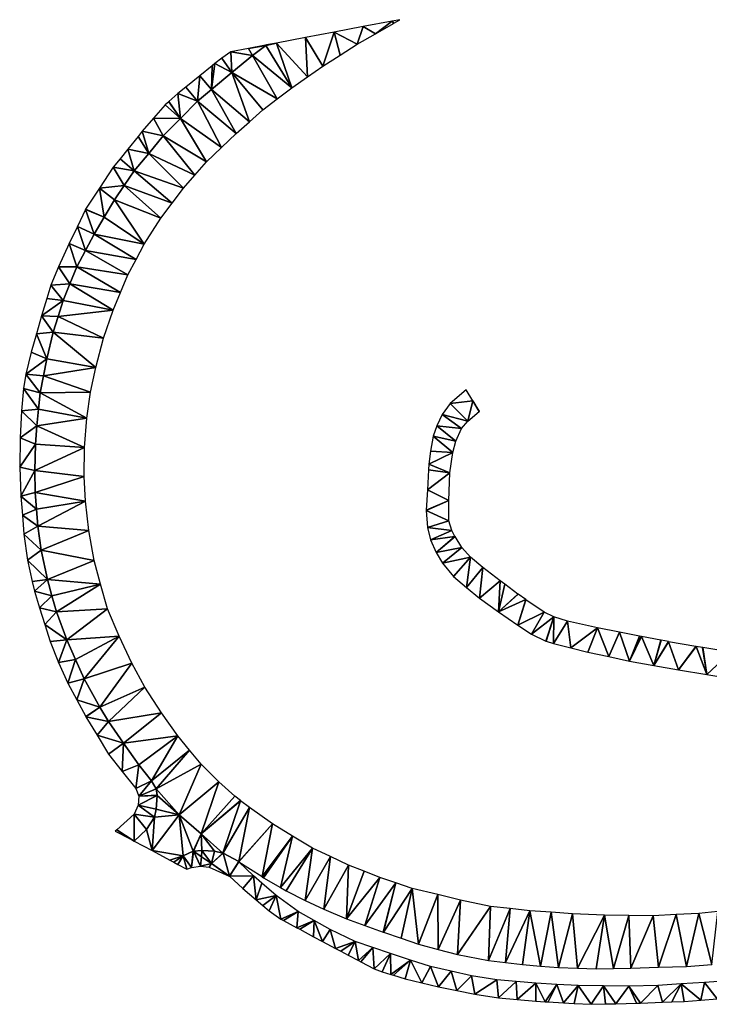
# Model space of a CAD drawing. Header units: inches. Extents: x 92352 to 92620, y 1600225 to 1600379.
# Tile 1 of 4: x 92352 to 92459, y 1600227 to 1600379. Entities that reach past the tile are written whole.
import ezdxf

# ---------------------------------------------------------------- set-up
doc = ezdxf.new("R2010")
doc.units = ezdxf.units.IN
doc.header["$MEASUREMENT"] = 0
doc.layers.add('Veg', color=10, linetype='Continuous')

msp = doc.modelspace()

# ---------------------------------------------------------------- linework, layer by layer
at = {"layer": 'Veg', "color": 7}
for points in [[(92400.92, 1600376.947, 122.505), (92404.467, 1600375.076, 122.72), (92405.386, 1600377.794, 122.75)], [(92405.386, 1600377.794, 122.75), (92404.467, 1600375.076, 122.72), (92407.276, 1600376.686, 122.955)], [(92405.386, 1600377.794, 122.75), (92407.276, 1600376.686, 122.955), (92409.852, 1600378.64, 123)], [(92409.852, 1600378.64, 123), (92407.276, 1600376.686, 122.955), (92410.068, 1600378.287, 123.19)], [(92409.852, 1600378.64, 123), (92410.102, 1600378.307, 123.19), (92411.027, 1600378.863, 123.264)], [(92409.852, 1600378.64, 123), (92410.068, 1600378.287, 123.19), (92410.102, 1600378.307, 123.19)], [(92396.454, 1600376.1, 122.25), (92399.134, 1600371.699, 122.26), (92400.92, 1600376.947, 122.505)], [(92400.92, 1600376.947, 122.505), (92399.134, 1600371.699, 122.26), (92401.8, 1600373.387, 122.49)], [(92400.92, 1600376.947, 122.505), (92401.8, 1600373.387, 122.49), (92404.467, 1600375.076, 122.72)], [(92390.315, 1600374.936, 122.106), (92387.702, 1600374.441, 121.994), (92390.348, 1600374.872, 122.105)], [(92387.702, 1600374.441, 121.994), (92388.285, 1600373.314, 121.98), (92390.348, 1600374.872, 122.105)], [(92390.348, 1600374.872, 122.105), (92388.285, 1600373.314, 121.98), (92394.383, 1600368.368, 121.86)], [(92390.315, 1600374.936, 122.106), (92390.348, 1600374.872, 122.105), (92390.473, 1600374.966, 122.113)], [(92391.989, 1600375.253, 122), (92390.348, 1600374.872, 122.105), (92394.383, 1600368.368, 121.86)], [(92390.473, 1600374.966, 122.113), (92390.348, 1600374.872, 122.105), (92391.989, 1600375.253, 122)], [(92396.454, 1600376.1, 122.25), (92391.989, 1600375.253, 122), (92396.758, 1600370.033, 122.06)], [(92391.989, 1600375.253, 122), (92394.383, 1600368.368, 121.86), (92396.758, 1600370.033, 122.06)], [(92396.454, 1600376.1, 122.25), (92396.758, 1600370.033, 122.06), (92399.134, 1600371.699, 122.26)], [(92384.931, 1600373.915, 121.875), (92383.553, 1600372.934, 121.77), (92385.132, 1600370.696, 121.75)], [(92387.702, 1600374.441, 121.994), (92384.931, 1600373.915, 121.875), (92388.285, 1600373.314, 121.98)], [(92384.931, 1600373.915, 121.875), (92385.132, 1600370.696, 121.75), (92388.285, 1600373.314, 121.98)], [(92388.285, 1600373.314, 121.98), (92385.132, 1600370.696, 121.75), (92392.127, 1600366.655, 121.675)], [(92388.285, 1600373.314, 121.98), (92392.127, 1600366.655, 121.675), (92394.383, 1600368.368, 121.86)], [(92380.172, 1600370.201, 121.55), (92381.994, 1600368.091, 121.52), (92382.093, 1600371.754, 121.675)], [(92382.498, 1600372.081, 121.701), (92381.994, 1600368.091, 121.52), (92385.132, 1600370.696, 121.75)], [(92382.093, 1600371.754, 121.675), (92381.994, 1600368.091, 121.52), (92382.498, 1600372.081, 121.701)], [(92383.553, 1600372.934, 121.77), (92382.498, 1600372.081, 121.701), (92385.132, 1600370.696, 121.75)], [(92378.029, 1600368.469, 121.411), (92379.825, 1600366.277, 121.39), (92380.172, 1600370.201, 121.55)], [(92380.172, 1600370.201, 121.55), (92379.825, 1600366.277, 121.39), (92381.964, 1600368.065, 121.52)], [(92380.172, 1600370.201, 121.55), (92381.964, 1600368.065, 121.52), (92381.994, 1600368.091, 121.52)], [(92385.132, 1600370.696, 121.75), (92381.994, 1600368.091, 121.52), (92387.826, 1600363.118, 121.29)], [(92385.132, 1600370.696, 121.75), (92389.87, 1600364.942, 121.49), (92392.127, 1600366.655, 121.675)], [(92385.132, 1600370.696, 121.75), (92387.826, 1600363.118, 121.29), (92389.87, 1600364.942, 121.49)], [(92376.791, 1600367.469, 121.33), (92375.396, 1600366.214, 121.25), (92377.171, 1600363.592, 121.205)], [(92378.029, 1600368.469, 121.411), (92376.791, 1600367.469, 121.33), (92379.825, 1600366.277, 121.39)], [(92376.791, 1600367.469, 121.33), (92377.171, 1600363.592, 121.205), (92379.825, 1600366.277, 121.39)], [(92381.964, 1600368.065, 121.52), (92379.825, 1600366.277, 121.39), (92385.782, 1600361.295, 121.09)], [(92381.994, 1600368.091, 121.52), (92381.964, 1600368.065, 121.52), (92387.826, 1600363.118, 121.29)], [(92381.964, 1600368.065, 121.52), (92385.782, 1600361.295, 121.09), (92387.826, 1600363.118, 121.29)], [(92374.809, 1600365.724, 121.22), (92373.046, 1600363.685, 120.81), (92377.171, 1600363.592, 121.205)], [(92375.366, 1600366.188, 121.25), (92374.809, 1600365.724, 121.22), (92377.171, 1600363.592, 121.205)], [(92375.396, 1600366.214, 121.25), (92375.366, 1600366.188, 121.25), (92377.171, 1600363.592, 121.205)], [(92379.825, 1600366.277, 121.39), (92377.171, 1600363.592, 121.205), (92383.499, 1600359.107, 120.94)], [(92379.825, 1600366.277, 121.39), (92383.499, 1600359.107, 120.94), (92385.782, 1600361.295, 121.09)], [(92373.046, 1600363.685, 120.81), (92371.282, 1600361.645, 120.4), (92374.516, 1600360.908, 121.02)], [(92373.046, 1600363.685, 120.81), (92374.516, 1600360.908, 121.02), (92377.171, 1600363.592, 121.205)], [(92377.171, 1600363.592, 121.205), (92374.516, 1600360.908, 121.02), (92381.217, 1600356.919, 120.79)], [(92377.171, 1600363.592, 121.205), (92381.217, 1600356.919, 120.79), (92383.499, 1600359.107, 120.94)], [(92371.282, 1600361.645, 120.4), (92370.641, 1600360.844, 120.363), (92372.277, 1600358.209, 120.815)], [(92371.282, 1600361.645, 120.4), (92372.277, 1600358.209, 120.815), (92374.516, 1600360.908, 121.02)], [(92370.641, 1600360.844, 120.363), (92369.051, 1600358.86, 120.27), (92372.277, 1600358.209, 120.815)], [(92374.516, 1600360.908, 121.02), (92372.277, 1600358.209, 120.815), (92379.424, 1600354.88, 120.5)], [(92374.516, 1600360.908, 121.02), (92379.424, 1600354.88, 120.5), (92381.217, 1600356.919, 120.79)], [(92369.051, 1600358.86, 120.27), (92367.853, 1600357.366, 120.2), (92370.037, 1600355.51, 120.61)], [(92369.051, 1600358.86, 120.27), (92370.037, 1600355.51, 120.61), (92372.277, 1600358.209, 120.815)], [(92372.277, 1600358.209, 120.815), (92370.037, 1600355.51, 120.61), (92377.63, 1600352.84, 120.21)], [(92372.277, 1600358.209, 120.815), (92377.63, 1600352.84, 120.21), (92379.424, 1600354.88, 120.5)], [(92367.853, 1600357.366, 120.2), (92366.819, 1600356.075, 120.14), (92370.037, 1600355.51, 120.61)], [(92366.819, 1600356.075, 120.14), (92364.672, 1600352.828, 119.95), (92368.509, 1600353.279, 120.44)], [(92366.819, 1600356.075, 120.14), (92368.509, 1600353.279, 120.44), (92370.037, 1600355.51, 120.61)], [(92370.037, 1600355.51, 120.61), (92368.509, 1600353.279, 120.44), (92375.89, 1600350.54, 120.03)], [(92370.037, 1600355.51, 120.61), (92375.89, 1600350.54, 120.03), (92377.63, 1600352.84, 120.21)], [(92364.672, 1600352.828, 119.95), (92362.535, 1600349.599, 119.76), (92365.428, 1600348.388, 120.095)], [(92364.672, 1600352.828, 119.95), (92366.981, 1600351.048, 120.27), (92368.509, 1600353.279, 120.44)], [(92364.672, 1600352.828, 119.95), (92365.428, 1600348.388, 120.095), (92366.981, 1600351.048, 120.27)], [(92368.509, 1600353.279, 120.44), (92366.981, 1600351.048, 120.27), (92374.15, 1600348.239, 119.85)], [(92368.509, 1600353.279, 120.44), (92374.15, 1600348.239, 119.85), (92375.89, 1600350.54, 120.03)], [(92366.981, 1600351.048, 120.27), (92365.428, 1600348.388, 120.095), (92371.603, 1600344.186, 119.52)], [(92366.981, 1600351.048, 120.27), (92371.603, 1600344.186, 119.52), (92374.15, 1600348.239, 119.85)], [(92362.515, 1600349.564, 119.76), (92361.271, 1600346.935, 119.69), (92363.875, 1600345.728, 119.92)], [(92362.535, 1600349.599, 119.76), (92362.515, 1600349.564, 119.76), (92365.428, 1600348.388, 120.095)], [(92362.515, 1600349.564, 119.76), (92363.875, 1600345.728, 119.92), (92365.428, 1600348.388, 120.095)], [(92365.428, 1600348.388, 120.095), (92363.875, 1600345.728, 119.92), (92371.603, 1600344.186, 119.52)], [(92361.271, 1600346.935, 119.69), (92360.019, 1600344.287, 119.62), (92362.525, 1600343.208, 119.72)], [(92361.271, 1600346.935, 119.69), (92362.525, 1600343.208, 119.72), (92363.875, 1600345.728, 119.92)], [(92360.019, 1600344.287, 119.62), (92358.354, 1600340.704, 119.37), (92361.175, 1600340.688, 119.52)], [(92360.019, 1600344.287, 119.62), (92361.175, 1600340.688, 119.52), (92362.525, 1600343.208, 119.72)], [(92363.875, 1600345.728, 119.92), (92362.525, 1600343.208, 119.72), (92370.337, 1600341.824, 119.375)], [(92363.875, 1600345.728, 119.92), (92370.337, 1600341.824, 119.375), (92371.603, 1600344.186, 119.52)], [(92362.525, 1600343.208, 119.72), (92361.175, 1600340.688, 119.52), (92369.071, 1600339.462, 119.23)], [(92362.525, 1600343.208, 119.72), (92369.071, 1600339.462, 119.23), (92370.337, 1600341.824, 119.375)], [(92358.354, 1600340.704, 119.37), (92357.187, 1600337.889, 119.2), (92360.119, 1600338.106, 119.36)], [(92358.354, 1600340.704, 119.37), (92360.119, 1600338.106, 119.36), (92361.175, 1600340.688, 119.52)], [(92361.175, 1600340.688, 119.52), (92360.119, 1600338.106, 119.36), (92367.922, 1600336.748, 119.02)], [(92361.175, 1600340.688, 119.52), (92367.922, 1600336.748, 119.02), (92369.071, 1600339.462, 119.23)], [(92357.187, 1600337.889, 119.2), (92356.565, 1600335.816, 119.091), (92359.063, 1600335.524, 119.2)], [(92357.187, 1600337.889, 119.2), (92359.063, 1600335.524, 119.2), (92360.119, 1600338.106, 119.36)], [(92360.119, 1600338.106, 119.36), (92359.063, 1600335.524, 119.2), (92366.773, 1600334.033, 118.81)], [(92360.119, 1600338.106, 119.36), (92366.773, 1600334.033, 118.81), (92367.922, 1600336.748, 119.02)], [(92356.565, 1600335.816, 119.091), (92355.765, 1600333.15, 118.95), (92359.063, 1600335.524, 119.2)], [(92355.765, 1600333.15, 118.95), (92358.31, 1600333.06, 118.95), (92359.063, 1600335.524, 119.2)], [(92359.063, 1600335.524, 119.2), (92358.31, 1600333.06, 118.95), (92366.773, 1600334.033, 118.81)], [(92358.31, 1600333.06, 118.95), (92365.311, 1600329.704, 118.38), (92366.773, 1600334.033, 118.81)], [(92355.765, 1600333.15, 118.95), (92354.954, 1600330.347, 118.775), (92357.557, 1600330.596, 118.7)], [(92355.765, 1600333.15, 118.95), (92357.557, 1600330.596, 118.7), (92358.31, 1600333.06, 118.95)], [(92358.31, 1600333.06, 118.95), (92357.557, 1600330.596, 118.7), (92365.311, 1600329.704, 118.38)], [(92354.954, 1600330.347, 118.775), (92356.561, 1600326.527, 118.55), (92357.557, 1600330.596, 118.7)], [(92357.557, 1600330.596, 118.7), (92356.561, 1600326.527, 118.55), (92364.114, 1600325.19, 118.17)], [(92357.557, 1600330.596, 118.7), (92364.114, 1600325.19, 118.17), (92365.311, 1600329.704, 118.38)], [(92354.954, 1600330.347, 118.775), (92354.143, 1600327.544, 118.6), (92356.561, 1600326.527, 118.55)], [(92354.143, 1600327.544, 118.6), (92353.342, 1600324.111, 118.45), (92356.561, 1600326.527, 118.55)], [(92353.342, 1600324.111, 118.45), (92356.059, 1600323.897, 118.415), (92356.561, 1600326.527, 118.55)], [(92356.561, 1600326.527, 118.55), (92356.059, 1600323.897, 118.415), (92364.114, 1600325.19, 118.17)], [(92356.059, 1600323.897, 118.415), (92363.294, 1600321.336, 117.87), (92364.114, 1600325.19, 118.17)], [(92353.342, 1600324.111, 118.45), (92352.96, 1600321.898, 118.3), (92355.557, 1600321.267, 118.28)], [(92353.342, 1600324.111, 118.45), (92355.557, 1600321.267, 118.28), (92356.059, 1600323.897, 118.415)], [(92356.059, 1600323.897, 118.415), (92355.557, 1600321.267, 118.28), (92363.294, 1600321.336, 117.87)], [(92352.96, 1600321.898, 118.3), (92352.671, 1600318.493, 118.17), (92355.283, 1600318.722, 118.14)], [(92352.96, 1600321.898, 118.3), (92355.283, 1600318.722, 118.14), (92355.557, 1600321.267, 118.28)], [(92421.259, 1600321.73, 114.28), (92418.777, 1600319.597, 114.05), (92422.31, 1600320.025, 114.24)], [(92355.557, 1600321.267, 118.28), (92355.283, 1600318.722, 118.14), (92362.739, 1600317.327, 117.6)], [(92355.557, 1600321.267, 118.28), (92362.739, 1600317.327, 117.6), (92363.294, 1600321.336, 117.87)], [(92418.777, 1600319.597, 114.05), (92421.526, 1600316.891, 113.9), (92422.31, 1600320.025, 114.24)], [(92422.31, 1600320.025, 114.24), (92421.526, 1600316.891, 113.9), (92423.297, 1600318.387, 114.21)], [(92422.31, 1600320.025, 114.24), (92423.297, 1600318.387, 114.21), (92423.301, 1600318.417, 114.21)], [(92352.671, 1600318.493, 118.17), (92352.453, 1600314.326, 117.9), (92355.008, 1600316.177, 118)], [(92352.671, 1600318.493, 118.17), (92355.008, 1600316.177, 118), (92355.283, 1600318.722, 118.14)], [(92355.283, 1600318.722, 118.14), (92355.008, 1600316.177, 118), (92362.739, 1600317.327, 117.6)], [(92418.777, 1600319.597, 114.05), (92417.577, 1600317.894, 113.84), (92421.526, 1600316.891, 113.9)], [(92423.301, 1600318.417, 114.21), (92423.297, 1600318.387, 114.21), (92423.329, 1600318.411, 114.21)], [(92355.008, 1600316.177, 118), (92362.394, 1600312.812, 117.35), (92362.739, 1600317.327, 117.6)], [(92417.577, 1600317.894, 113.84), (92416.756, 1600316.182, 113.61), (92420.538, 1600315.754, 113.65)], [(92417.577, 1600317.894, 113.84), (92420.538, 1600315.754, 113.65), (92421.526, 1600316.891, 113.9)], [(92352.453, 1600314.326, 117.9), (92354.801, 1600313.33, 117.77), (92355.008, 1600316.177, 118)], [(92355.008, 1600316.177, 118), (92354.801, 1600313.33, 117.77), (92362.394, 1600312.812, 117.35)], [(92416.756, 1600316.182, 113.61), (92416.158, 1600314.555, 113.38), (92419.682, 1600313.773, 113.27)], [(92416.756, 1600316.182, 113.61), (92419.682, 1600313.773, 113.27), (92420.538, 1600315.754, 113.65)], [(92352.453, 1600314.326, 117.9), (92352.377, 1600309.795, 117.62), (92354.801, 1600313.33, 117.77)], [(92416.158, 1600314.555, 113.38), (92415.763, 1600312.223, 113.03), (92419.231, 1600312.032, 112.92)], [(92416.158, 1600314.555, 113.38), (92419.231, 1600312.032, 112.92), (92419.682, 1600313.773, 113.27)], [(92352.377, 1600309.795, 117.62), (92354.716, 1600309.27, 117.52), (92354.801, 1600313.33, 117.77)], [(92354.801, 1600313.33, 117.77), (92354.716, 1600309.27, 117.52), (92362.394, 1600312.812, 117.35)], [(92354.716, 1600309.27, 117.52), (92362.299, 1600308.362, 117.02), (92362.394, 1600312.812, 117.35)], [(92415.763, 1600312.223, 113.03), (92415.528, 1600310.257, 112.73), (92419.231, 1600312.032, 112.92)], [(92415.528, 1600310.257, 112.73), (92418.767, 1600308.891, 112.43), (92419.231, 1600312.032, 112.92)], [(92352.377, 1600309.795, 117.62), (92352.532, 1600305.288, 117.35), (92354.716, 1600309.27, 117.52)], [(92354.716, 1600309.27, 117.52), (92352.532, 1600305.288, 117.35), (92354.757, 1600305.877, 117.32)], [(92354.716, 1600309.27, 117.52), (92354.757, 1600305.877, 117.32), (92362.299, 1600308.362, 117.02)], [(92415.476, 1600309.388, 112.66), (92415.293, 1600306.26, 112.07), (92418.767, 1600308.891, 112.43)], [(92415.525, 1600310.217, 112.73), (92415.476, 1600309.388, 112.66), (92418.767, 1600308.891, 112.43)], [(92415.526, 1600310.234, 112.734), (92415.525, 1600310.217, 112.73), (92418.767, 1600308.891, 112.43)], [(92415.528, 1600310.257, 112.73), (92415.526, 1600310.234, 112.734), (92418.767, 1600308.891, 112.43)], [(92362.299, 1600308.362, 117.02), (92354.757, 1600305.877, 117.32), (92362.55, 1600304.533, 116.84)], [(92415.293, 1600306.26, 112.07), (92418.567, 1600304.623, 111.69), (92418.767, 1600308.891, 112.43)], [(92415.293, 1600306.26, 112.07), (92415.111, 1600303.153, 111.48), (92418.567, 1600304.623, 111.69)], [(92354.757, 1600305.877, 117.32), (92352.532, 1600305.288, 117.35), (92354.967, 1600303.286, 117.185)], [(92352.532, 1600305.288, 117.35), (92352.784, 1600302.371, 117.185), (92354.967, 1600303.286, 117.185)], [(92354.757, 1600305.877, 117.32), (92354.967, 1600303.286, 117.185), (92362.55, 1600304.533, 116.84)], [(92354.967, 1600303.286, 117.185), (92352.784, 1600302.371, 117.185), (92355.176, 1600300.694, 117.05)], [(92354.967, 1600303.286, 117.185), (92355.176, 1600300.694, 117.05), (92362.55, 1600304.533, 116.84)], [(92362.55, 1600304.533, 116.84), (92355.176, 1600300.694, 117.05), (92363.044, 1600299.979, 116.57)], [(92415.111, 1600303.153, 111.48), (92415.111, 1600303.113, 111.48), (92418.567, 1600304.623, 111.69)], [(92418.567, 1600304.623, 111.69), (92415.111, 1600303.113, 111.48), (92418.614, 1600301.51, 111.15)], [(92352.784, 1600302.371, 117.185), (92353.035, 1600299.453, 117.02), (92355.176, 1600300.694, 117.05)], [(92415.111, 1600303.113, 111.48), (92415.298, 1600300.466, 111.1), (92418.614, 1600301.51, 111.15)], [(92355.176, 1600300.694, 117.05), (92353.035, 1600299.453, 117.02), (92355.709, 1600296.969, 116.88)], [(92355.176, 1600300.694, 117.05), (92355.709, 1600296.969, 116.88), (92363.044, 1600299.979, 116.57)], [(92418.614, 1600301.51, 111.15), (92415.298, 1600300.466, 111.1), (92419.029, 1600300.019, 110.94)], [(92415.298, 1600300.466, 111.1), (92415.773, 1600298.545, 110.87), (92419.029, 1600300.019, 110.94)], [(92353.035, 1600299.453, 117.02), (92353.561, 1600295.408, 116.85), (92355.709, 1600296.969, 116.88)], [(92363.044, 1600299.979, 116.57), (92355.709, 1600296.969, 116.88), (92363.876, 1600295.367, 116.4)], [(92419.029, 1600300.019, 110.94), (92415.773, 1600298.545, 110.87), (92419.528, 1600299.085, 110.83)], [(92415.773, 1600298.545, 110.87), (92416.638, 1600296.583, 110.6), (92419.528, 1600299.085, 110.83)], [(92419.528, 1600299.085, 110.83), (92416.638, 1600296.583, 110.6), (92419.539, 1600299.066, 110.828)], [(92419.539, 1600299.066, 110.828), (92416.638, 1600296.583, 110.6), (92419.548, 1600299.05, 110.83)], [(92419.548, 1600299.05, 110.83), (92416.638, 1600296.583, 110.6), (92420.598, 1600297.371, 110.54)], [(92416.638, 1600296.583, 110.6), (92417.61, 1600294.939, 110.41), (92420.598, 1600297.371, 110.54)], [(92420.598, 1600297.371, 110.54), (92417.61, 1600294.939, 110.41), (92421.944, 1600295.878, 110.4)], [(92355.709, 1600296.969, 116.88), (92353.561, 1600295.408, 116.85), (92356.663, 1600292.413, 116.63)], [(92355.709, 1600296.969, 116.88), (92356.663, 1600292.413, 116.63), (92363.876, 1600295.367, 116.4)], [(92417.61, 1600294.939, 110.41), (92419.293, 1600292.908, 110.31), (92421.944, 1600295.878, 110.4)], [(92419.293, 1600292.908, 110.31), (92421.3, 1600291.225, 110.11), (92421.944, 1600295.878, 110.4)], [(92421.944, 1600295.878, 110.4), (92421.3, 1600291.225, 110.11), (92423.818, 1600294.274, 110.26)], [(92353.561, 1600295.408, 116.85), (92354.317, 1600292.122, 116.678), (92356.663, 1600292.413, 116.63)], [(92363.876, 1600295.367, 116.4), (92356.663, 1600292.413, 116.63), (92364.822, 1600291.732, 115.97)], [(92421.3, 1600291.225, 110.11), (92423.307, 1600289.542, 109.91), (92423.818, 1600294.274, 110.26)], [(92423.818, 1600294.274, 110.26), (92423.307, 1600289.542, 109.91), (92426.536, 1600292.219, 110.07)], [(92354.317, 1600292.122, 116.678), (92354.66, 1600290.629, 116.6), (92356.663, 1600292.413, 116.63)], [(92356.663, 1600292.413, 116.63), (92354.66, 1600290.629, 116.6), (92357.355, 1600289.931, 116.45)], [(92356.663, 1600292.413, 116.63), (92357.355, 1600289.931, 116.45), (92364.822, 1600291.732, 115.97)], [(92357.355, 1600289.931, 116.45), (92358.047, 1600287.448, 116.27), (92364.822, 1600291.732, 115.97)], [(92364.822, 1600291.732, 115.97), (92358.047, 1600287.448, 116.27), (92365.933, 1600287.924, 115.81)], [(92423.307, 1600289.542, 109.91), (92426.265, 1600287.461, 109.725), (92426.536, 1600292.219, 110.07)], [(92426.536, 1600292.219, 110.07), (92426.265, 1600287.461, 109.725), (92427.218, 1600291.704, 110.022)], [(92427.218, 1600291.704, 110.022), (92426.265, 1600287.461, 109.725), (92429.239, 1600290.176, 109.88)], [(92354.66, 1600290.629, 116.6), (92355.45, 1600288.059, 116.37), (92357.355, 1600289.931, 116.45)], [(92357.355, 1600289.931, 116.45), (92355.45, 1600288.059, 116.37), (92358.047, 1600287.448, 116.27)], [(92429.239, 1600290.176, 109.88), (92426.265, 1600287.461, 109.725), (92429.271, 1600290.153, 109.88)], [(92429.271, 1600290.153, 109.88), (92426.265, 1600287.461, 109.725), (92430.45, 1600289.326, 109.79)], [(92355.45, 1600288.059, 116.37), (92356.275, 1600285.464, 116.27), (92358.047, 1600287.448, 116.27)], [(92426.265, 1600287.461, 109.725), (92429.223, 1600285.381, 109.54), (92430.45, 1600289.326, 109.79)], [(92430.45, 1600289.326, 109.79), (92429.223, 1600285.381, 109.54), (92430.466, 1600289.315, 109.789)], [(92430.466, 1600289.315, 109.789), (92429.223, 1600285.381, 109.54), (92430.482, 1600289.304, 109.79)], [(92430.482, 1600289.304, 109.79), (92429.223, 1600285.381, 109.54), (92433.292, 1600287.378, 109.58)], [(92358.047, 1600287.448, 116.27), (92356.275, 1600285.464, 116.27), (92359.637, 1600283.118, 116.07)], [(92358.047, 1600287.448, 116.27), (92359.637, 1600283.118, 116.07), (92365.933, 1600287.924, 115.81)], [(92365.933, 1600287.924, 115.81), (92359.637, 1600283.118, 116.07), (92367.745, 1600283.669, 115.41)], [(92429.223, 1600285.381, 109.54), (92431.332, 1600283.982, 109.46), (92433.292, 1600287.378, 109.58)], [(92433.292, 1600287.378, 109.58), (92431.332, 1600283.982, 109.46), (92434.777, 1600286.682, 109.54)], [(92431.332, 1600283.982, 109.46), (92433.551, 1600282.938, 109.4), (92434.777, 1600286.682, 109.54)], [(92433.551, 1600282.938, 109.4), (92433.588, 1600282.923, 109.4), (92434.777, 1600286.682, 109.54)], [(92433.588, 1600282.923, 109.4), (92434.73, 1600282.541, 109.38), (92434.777, 1600286.682, 109.54)], [(92434.777, 1600286.682, 109.54), (92434.73, 1600282.541, 109.38), (92436.923, 1600286.012, 109.53)], [(92356.275, 1600285.464, 116.27), (92357.1, 1600282.868, 116.17), (92359.637, 1600283.118, 116.07)], [(92436.923, 1600286.012, 109.53), (92434.73, 1600282.541, 109.38), (92437.396, 1600281.883, 109.32)], [(92436.923, 1600286.012, 109.53), (92437.396, 1600281.883, 109.32), (92441.541, 1600284.983, 109.27)], [(92437.396, 1600281.883, 109.32), (92440.063, 1600281.225, 109.26), (92441.541, 1600284.983, 109.27)], [(92441.541, 1600284.983, 109.27), (92440.063, 1600281.225, 109.26), (92443.254, 1600280.53, 109.16)], [(92441.541, 1600284.983, 109.27), (92443.254, 1600280.53, 109.16), (92444.917, 1600284.299, 109.22)], [(92359.637, 1600283.118, 116.07), (92360.972, 1600280.1, 115.935), (92367.745, 1600283.669, 115.41)], [(92360.972, 1600280.1, 115.935), (92362.308, 1600277.082, 115.8), (92367.745, 1600283.669, 115.41)], [(92367.745, 1600283.669, 115.41), (92362.308, 1600277.082, 115.8), (92369.679, 1600279.521, 115.21)], [(92444.917, 1600284.299, 109.22), (92443.254, 1600280.53, 109.16), (92446.444, 1600279.835, 109.06)], [(92444.917, 1600284.299, 109.22), (92446.444, 1600279.835, 109.06), (92447.989, 1600283.676, 109.174)], [(92447.989, 1600283.676, 109.174), (92446.444, 1600279.835, 109.06), (92448.274, 1600283.618, 109.17)], [(92448.274, 1600283.618, 109.17), (92446.444, 1600279.835, 109.06), (92448.314, 1600283.61, 109.17)], [(92448.314, 1600283.61, 109.17), (92446.444, 1600279.835, 109.06), (92450.226, 1600279.156, 108.975)], [(92448.314, 1600283.61, 109.17), (92450.226, 1600279.156, 108.975), (92451.322, 1600283.056, 109.06)], [(92357.1, 1600282.868, 116.17), (92358.375, 1600279.646, 115.97), (92359.637, 1600283.118, 116.07)], [(92359.637, 1600283.118, 116.07), (92358.375, 1600279.646, 115.97), (92360.972, 1600280.1, 115.935)], [(92451.322, 1600283.056, 109.06), (92450.226, 1600279.156, 108.975), (92451.362, 1600283.048, 109.06)], [(92451.362, 1600283.048, 109.06), (92450.226, 1600279.156, 108.975), (92452.468, 1600282.839, 109.05)], [(92452.468, 1600282.839, 109.05), (92450.226, 1600279.156, 108.975), (92452.508, 1600282.831, 109.05)], [(92452.508, 1600282.831, 109.05), (92450.226, 1600279.156, 108.975), (92454.007, 1600278.477, 108.89)], [(92452.508, 1600282.831, 109.05), (92454.007, 1600278.477, 108.89), (92456.693, 1600282.08, 108.97)], [(92456.693, 1600282.08, 108.97), (92454.007, 1600278.477, 108.89), (92456.733, 1600282.073, 108.97)], [(92456.733, 1600282.073, 108.97), (92454.007, 1600278.477, 108.89), (92458.388, 1600277.764, 108.825)], [(92457.73, 1600281.935, 108.96), (92456.733, 1600282.073, 108.97), (92458.388, 1600277.764, 108.825)], [(92457.77, 1600281.929, 108.96), (92457.73, 1600281.935, 108.96), (92458.388, 1600277.764, 108.825)], [(92457.77, 1600281.929, 108.96), (92458.388, 1600277.764, 108.825), (92462.116, 1600281.222, 108.91)], [(92462.116, 1600281.222, 108.91), (92458.388, 1600277.764, 108.825), (92462.769, 1600277.051, 108.76)], [(92358.375, 1600279.646, 115.97), (92359.821, 1600276.42, 115.82), (92360.972, 1600280.1, 115.935)], [(92360.972, 1600280.1, 115.935), (92359.821, 1600276.42, 115.82), (92362.308, 1600277.082, 115.8)], [(92362.308, 1600277.082, 115.8), (92364.748, 1600272.742, 115.43), (92369.679, 1600279.521, 115.21)], [(92369.679, 1600279.521, 115.21), (92364.748, 1600272.742, 115.43), (92371.694, 1600275.832, 115)], [(92359.821, 1600276.42, 115.82), (92361.197, 1600273.846, 115.67), (92362.308, 1600277.082, 115.8)], [(92362.308, 1600277.082, 115.8), (92361.197, 1600273.846, 115.67), (92364.748, 1600272.742, 115.43)], [(92364.748, 1600272.742, 115.43), (92366.056, 1600270.527, 115.31), (92371.694, 1600275.832, 115)], [(92366.056, 1600270.527, 115.31), (92366.077, 1600270.494, 115.31), (92371.694, 1600275.832, 115)], [(92371.694, 1600275.832, 115), (92366.077, 1600270.494, 115.31), (92374.273, 1600271.869, 114.55)], [(92361.197, 1600273.846, 115.67), (92362.563, 1600271.29, 115.52), (92364.748, 1600272.742, 115.43)], [(92362.563, 1600271.29, 115.52), (92362.582, 1600271.255, 115.52), (92364.748, 1600272.742, 115.43)], [(92364.748, 1600272.742, 115.43), (92362.582, 1600271.255, 115.52), (92366.056, 1600270.527, 115.31)], [(92362.582, 1600271.255, 115.52), (92364.331, 1600268.379, 115.37), (92366.056, 1600270.527, 115.31)], [(92366.077, 1600270.494, 115.31), (92368.404, 1600267.168, 114.93), (92374.273, 1600271.869, 114.55)], [(92374.273, 1600271.869, 114.55), (92368.404, 1600267.168, 114.93), (92376.801, 1600268.297, 114.38)], [(92366.056, 1600270.527, 115.31), (92364.331, 1600268.379, 115.37), (92366.077, 1600270.494, 115.31)], [(92366.077, 1600270.494, 115.31), (92364.331, 1600268.379, 115.37), (92368.404, 1600267.168, 114.93)], [(92364.331, 1600268.379, 115.37), (92366.089, 1600265.486, 115.22), (92368.404, 1600267.168, 114.93)], [(92368.404, 1600267.168, 114.93), (92370.743, 1600263.827, 114.55), (92376.801, 1600268.297, 114.38)], [(92370.743, 1600263.827, 114.55), (92372.716, 1600261.349, 114.4), (92376.801, 1600268.297, 114.38)], [(92376.801, 1600268.297, 114.38), (92372.716, 1600261.349, 114.4), (92378.591, 1600266.104, 114.22)], [(92366.089, 1600265.486, 115.22), (92368.182, 1600262.815, 115.005), (92368.404, 1600267.168, 114.93)], [(92368.404, 1600267.168, 114.93), (92368.182, 1600262.815, 115.005), (92370.743, 1600263.827, 114.55)], [(92372.716, 1600261.349, 114.4), (92373.458, 1600260.121, 114.38), (92378.591, 1600266.104, 114.22)], [(92378.591, 1600266.104, 114.22), (92373.458, 1600260.121, 114.38), (92380.381, 1600263.911, 114.06)], [(92368.182, 1600262.815, 115.005), (92370.276, 1600260.145, 114.79), (92370.743, 1600263.827, 114.55)], [(92370.743, 1600263.827, 114.55), (92370.276, 1600260.145, 114.79), (92372.716, 1600261.349, 114.4)], [(92373.458, 1600260.121, 114.38), (92376.966, 1600256.122, 114.143), (92380.381, 1600263.911, 114.06)], [(92380.381, 1600263.911, 114.06), (92376.966, 1600256.122, 114.143), (92383.099, 1600261.186, 113.7)], [(92370.276, 1600260.145, 114.79), (92370.779, 1600258.962, 114.72), (92372.716, 1600261.349, 114.4)], [(92372.716, 1600261.349, 114.4), (92370.779, 1600258.962, 114.72), (92373.458, 1600260.121, 114.38)], [(92376.966, 1600256.122, 114.143), (92380.359, 1600253.148, 113.857), (92383.099, 1600261.186, 113.7)], [(92383.099, 1600261.186, 113.7), (92380.359, 1600253.148, 113.857), (92385.569, 1600258.986, 113.5)], [(92373.458, 1600260.121, 114.38), (92370.779, 1600258.962, 114.72), (92373.572, 1600259.117, 114.43)], [(92373.572, 1600259.117, 114.43), (92370.779, 1600258.962, 114.72), (92373.573, 1600259.077, 114.43)], [(92373.458, 1600260.121, 114.38), (92373.589, 1600259.084, 114.43), (92376.966, 1600256.122, 114.143)], [(92373.458, 1600260.121, 114.38), (92373.572, 1600259.117, 114.43), (92373.589, 1600259.084, 114.43)], [(92373.572, 1600259.117, 114.43), (92373.573, 1600259.077, 114.43), (92373.589, 1600259.084, 114.43)], [(92370.657, 1600257.585, 114.64), (92370.044, 1600256.218, 114.55), (92373.165, 1600255.725, 114.2)], [(92370.779, 1600258.962, 114.72), (92370.657, 1600257.585, 114.64), (92373.573, 1600259.077, 114.43)], [(92370.657, 1600257.585, 114.64), (92373.434, 1600256.989, 114.2), (92373.573, 1600259.077, 114.43)], [(92370.657, 1600257.585, 114.64), (92373.165, 1600255.725, 114.2), (92373.434, 1600256.989, 114.2)], [(92373.589, 1600259.084, 114.43), (92373.434, 1600256.989, 114.2), (92376.966, 1600256.122, 114.143)], [(92373.573, 1600259.077, 114.43), (92373.434, 1600256.989, 114.2), (92373.589, 1600259.084, 114.43)], [(92385.569, 1600258.986, 113.5), (92380.359, 1600253.148, 113.857), (92386.437, 1600258.307, 113.42)], [(92386.437, 1600258.307, 113.42), (92380.359, 1600253.148, 113.857), (92386.453, 1600258.295, 113.422)], [(92386.453, 1600258.295, 113.422), (92380.359, 1600253.148, 113.857), (92386.469, 1600258.283, 113.42)], [(92380.359, 1600253.148, 113.857), (92383.736, 1600250.186, 113.57), (92386.469, 1600258.283, 113.42)], [(92386.469, 1600258.283, 113.42), (92383.736, 1600250.186, 113.57), (92387.829, 1600257.223, 113.35)], [(92367.346, 1600253.799, 114.545), (92370.029, 1600252.046, 114.238), (92370.044, 1600256.218, 114.55)], [(92370.044, 1600256.218, 114.55), (92370.029, 1600252.046, 114.238), (92371.949, 1600253.822, 114.18)], [(92370.044, 1600256.218, 114.55), (92371.949, 1600253.822, 114.18), (92373.165, 1600255.725, 114.2)], [(92373.165, 1600255.725, 114.2), (92372.791, 1600250.574, 114.119), (92376.966, 1600256.122, 114.143)], [(92376.966, 1600256.122, 114.143), (92372.791, 1600250.574, 114.119), (92377.578, 1600249.768, 113.81)], [(92373.434, 1600256.989, 114.2), (92373.165, 1600255.725, 114.2), (92376.966, 1600256.122, 114.143)], [(92376.966, 1600256.122, 114.143), (92377.578, 1600249.768, 113.81), (92379.158, 1600250.473, 113.77)], [(92376.966, 1600256.122, 114.143), (92379.158, 1600250.473, 113.77), (92380.359, 1600253.148, 113.857)], [(92383.736, 1600250.186, 113.57), (92383.758, 1600250.171, 113.571), (92387.829, 1600257.223, 113.35)], [(92383.758, 1600250.171, 113.571), (92383.769, 1600250.164, 113.57), (92387.829, 1600257.223, 113.35)], [(92383.769, 1600250.164, 113.57), (92386.174, 1600248.885, 113.27), (92387.829, 1600257.223, 113.35)], [(92387.829, 1600257.223, 113.35), (92386.174, 1600248.885, 113.27), (92391.402, 1600254.717, 112.97)], [(92371.949, 1600253.822, 114.18), (92372.791, 1600250.574, 114.119), (92373.165, 1600255.725, 114.2)], [(92386.174, 1600248.885, 113.27), (92386.195, 1600248.874, 113.27), (92391.402, 1600254.717, 112.97)], [(92386.195, 1600248.874, 113.27), (92386.209, 1600248.865, 113.27), (92391.402, 1600254.717, 112.97)], [(92386.209, 1600248.865, 113.27), (92389.773, 1600246.561, 113.13), (92391.402, 1600254.717, 112.97)], [(92391.402, 1600254.717, 112.97), (92389.773, 1600246.561, 113.13), (92394.48, 1600252.834, 112.7)], [(92367.346, 1600253.799, 114.545), (92367.119, 1600253.596, 114.545), (92369.307, 1600252.43, 114.314)], [(92367.346, 1600253.799, 114.545), (92369.307, 1600252.43, 114.314), (92370.029, 1600252.046, 114.238)], [(92371.949, 1600253.822, 114.18), (92370.029, 1600252.046, 114.238), (92372.791, 1600250.574, 114.119)], [(92379.158, 1600250.473, 113.77), (92379.196, 1600250.483, 113.77), (92380.359, 1600253.148, 113.857)], [(92380.359, 1600253.148, 113.857), (92379.196, 1600250.483, 113.77), (92380.5, 1600250.62, 113.76)], [(92380.359, 1600253.148, 113.857), (92382.438, 1600250.514, 113.64), (92383.736, 1600250.186, 113.57)], [(92380.359, 1600253.148, 113.857), (92380.5, 1600250.62, 113.76), (92382.438, 1600250.514, 113.64)], [(92389.773, 1600246.561, 113.13), (92389.807, 1600246.539, 113.13), (92394.48, 1600252.834, 112.7)], [(92389.807, 1600246.539, 113.13), (92390.017, 1600246.395, 113.12), (92394.48, 1600252.834, 112.7)], [(92390.017, 1600246.395, 113.12), (92392.606, 1600244.883, 112.86), (92394.48, 1600252.834, 112.7)], [(92394.48, 1600252.834, 112.7), (92392.606, 1600244.883, 112.86), (92397.558, 1600250.951, 112.43)], [(92372.791, 1600250.574, 114.119), (92375.554, 1600249.103, 114), (92377.578, 1600249.768, 113.81)], [(92377.578, 1600249.768, 113.81), (92378.877, 1600247.986, 113.92), (92379.158, 1600250.473, 113.77)], [(92379.158, 1600250.473, 113.77), (92378.877, 1600247.986, 113.92), (92379.192, 1600250.47, 113.77)], [(92379.192, 1600250.47, 113.77), (92378.877, 1600247.986, 113.92), (92380.292, 1600248.173, 113.8)], [(92379.158, 1600250.473, 113.77), (92379.192, 1600250.47, 113.77), (92379.196, 1600250.483, 113.77)], [(92379.192, 1600250.47, 113.77), (92380.416, 1600249.627, 113.708), (92380.5, 1600250.62, 113.76)], [(92379.196, 1600250.483, 113.77), (92379.192, 1600250.47, 113.77), (92380.5, 1600250.62, 113.76)], [(92379.192, 1600250.47, 113.77), (92380.292, 1600248.173, 113.8), (92380.416, 1600249.627, 113.708)], [(92380.5, 1600250.62, 113.76), (92380.416, 1600249.627, 113.708), (92381.957, 1600248.564, 113.63)], [(92380.5, 1600250.62, 113.76), (92381.957, 1600248.564, 113.63), (92382.438, 1600250.514, 113.64)], [(92382.438, 1600250.514, 113.64), (92381.957, 1600248.564, 113.63), (92383.732, 1600250.178, 113.57)], [(92383.732, 1600250.178, 113.57), (92381.957, 1600248.564, 113.63), (92383.769, 1600250.164, 113.57)], [(92383.769, 1600250.164, 113.57), (92381.957, 1600248.564, 113.63), (92384.723, 1600246.659, 113.49)], [(92382.438, 1600250.514, 113.64), (92383.732, 1600250.178, 113.57), (92383.736, 1600250.186, 113.57)], [(92383.736, 1600250.186, 113.57), (92383.732, 1600250.178, 113.57), (92383.758, 1600250.171, 113.571)], [(92383.758, 1600250.171, 113.571), (92383.732, 1600250.178, 113.57), (92383.769, 1600250.164, 113.57)], [(92383.769, 1600250.164, 113.57), (92384.723, 1600246.659, 113.49), (92386.174, 1600248.885, 113.27)], [(92392.606, 1600244.883, 112.86), (92392.64, 1600244.863, 112.86), (92397.558, 1600250.951, 112.43)], [(92392.64, 1600244.863, 112.86), (92393.472, 1600244.373, 112.78), (92397.558, 1600250.951, 112.43)], [(92393.472, 1600244.373, 112.78), (92396.428, 1600242.872, 112.68), (92397.558, 1600250.951, 112.43)], [(92397.558, 1600250.951, 112.43), (92396.428, 1600242.872, 112.68), (92400.335, 1600249.65, 112.14)], [(92375.554, 1600249.103, 114), (92376.15, 1600248.785, 113.897), (92377.578, 1600249.768, 113.81)], [(92376.15, 1600248.785, 113.897), (92376.771, 1600248.454, 114), (92377.578, 1600249.768, 113.81)], [(92377.578, 1600249.768, 113.81), (92376.771, 1600248.454, 114), (92378.142, 1600247.724, 114.029)], [(92377.578, 1600249.768, 113.81), (92378.142, 1600247.724, 114.029), (92378.877, 1600247.986, 113.92)], [(92380.416, 1600249.627, 113.708), (92380.292, 1600248.173, 113.8), (92381.957, 1600248.564, 113.63)], [(92380.292, 1600248.173, 113.8), (92381.62, 1600248.022, 113.68), (92381.957, 1600248.564, 113.63)], [(92381.957, 1600248.564, 113.63), (92381.62, 1600248.022, 113.68), (92384.721, 1600246.656, 113.49)], [(92381.957, 1600248.564, 113.63), (92384.721, 1600246.656, 113.49), (92384.723, 1600246.659, 113.49)], [(92386.174, 1600248.885, 113.27), (92384.723, 1600246.659, 113.49), (92386.206, 1600248.862, 113.27)], [(92384.723, 1600246.659, 113.49), (92384.734, 1600246.65, 113.491), (92386.206, 1600248.862, 113.27)], [(92384.734, 1600246.65, 113.491), (92384.754, 1600246.634, 113.49), (92386.206, 1600248.862, 113.27)], [(92386.206, 1600248.862, 113.27), (92384.754, 1600246.634, 113.49), (92388.433, 1600246.682, 113.2)], [(92386.174, 1600248.885, 113.27), (92386.206, 1600248.862, 113.27), (92386.195, 1600248.874, 113.27)], [(92396.428, 1600242.872, 112.68), (92399.328, 1600241.514, 112.4), (92400.335, 1600249.65, 112.14)], [(92400.335, 1600249.65, 112.14), (92399.328, 1600241.514, 112.4), (92403.111, 1600248.35, 111.85)], [(92399.328, 1600241.514, 112.4), (92402.787, 1600240.062, 112.1), (92403.111, 1600248.35, 111.85)], [(92403.111, 1600248.35, 111.85), (92402.787, 1600240.062, 112.1), (92405.515, 1600247.393, 111.58)], [(92405.515, 1600247.393, 111.58), (92402.787, 1600240.062, 112.1), (92407.919, 1600246.436, 111.31)], [(92384.723, 1600246.659, 113.49), (92384.721, 1600246.656, 113.49), (92384.734, 1600246.65, 113.491)], [(92384.754, 1600246.634, 113.49), (92386.816, 1600244.718, 113.31), (92388.433, 1600246.682, 113.2)], [(92388.433, 1600246.682, 113.2), (92386.816, 1600244.718, 113.31), (92388.852, 1600242.999, 113.16)], [(92388.433, 1600246.682, 113.2), (92388.852, 1600242.999, 113.16), (92389.732, 1600245.563, 113.074)], [(92389.732, 1600245.563, 113.074), (92388.852, 1600242.999, 113.16), (92391.944, 1600243.658, 112.86)], [(92402.787, 1600240.062, 112.1), (92405.639, 1600239.024, 111.775), (92407.919, 1600246.436, 111.31)], [(92407.919, 1600246.436, 111.31), (92405.639, 1600239.024, 111.775), (92410.431, 1600245.582, 111.165)], [(92405.639, 1600239.024, 111.775), (92408.473, 1600237.994, 111.45), (92410.431, 1600245.582, 111.165)], [(92408.473, 1600237.994, 111.45), (92408.511, 1600237.981, 111.45), (92410.431, 1600245.582, 111.165)], [(92410.431, 1600245.582, 111.165), (92408.511, 1600237.981, 111.45), (92412.942, 1600244.727, 111.02)], [(92408.511, 1600237.981, 111.45), (92411.211, 1600237.053, 111.275), (92412.942, 1600244.727, 111.02)], [(92412.942, 1600244.727, 111.02), (92411.211, 1600237.053, 111.275), (92413.931, 1600236.119, 111.1)], [(92412.942, 1600244.727, 111.02), (92413.931, 1600236.119, 111.1), (92416.882, 1600243.784, 110.63)], [(92388.852, 1600242.999, 113.16), (92389.917, 1600242.101, 113.082), (92391.944, 1600243.658, 112.86)], [(92389.917, 1600242.101, 113.082), (92390.888, 1600241.281, 113.01), (92391.944, 1600243.658, 112.86)], [(92391.944, 1600243.658, 112.86), (92390.888, 1600241.281, 113.01), (92392.672, 1600239.985, 112.91)], [(92391.944, 1600243.658, 112.86), (92392.672, 1600239.985, 112.91), (92395.318, 1600241.167, 112.68)], [(92416.882, 1600243.784, 110.63), (92413.931, 1600236.119, 111.1), (92416.935, 1600235.328, 110.865)], [(92416.882, 1600243.784, 110.63), (92416.935, 1600235.328, 110.865), (92420.414, 1600242.922, 110.5)], [(92416.935, 1600235.328, 110.865), (92419.938, 1600234.537, 110.63), (92420.414, 1600242.922, 110.5)], [(92420.414, 1600242.922, 110.5), (92419.938, 1600234.537, 110.63), (92425.035, 1600241.963, 110.1)], [(92392.672, 1600239.985, 112.91), (92393.082, 1600239.767, 112.925), (92395.318, 1600241.167, 112.68)], [(92393.082, 1600239.767, 112.925), (92395.141, 1600238.67, 113), (92395.318, 1600241.167, 112.68)], [(92395.318, 1600241.167, 112.68), (92395.141, 1600238.67, 113), (92397.807, 1600239.793, 112.475)], [(92419.938, 1600234.537, 110.63), (92424.719, 1600233.615, 110.42), (92425.035, 1600241.963, 110.1)], [(92425.035, 1600241.963, 110.1), (92424.719, 1600233.615, 110.42), (92428.064, 1600241.617, 109.93)], [(92424.719, 1600233.615, 110.42), (92427.333, 1600233.293, 110.19), (92428.064, 1600241.617, 109.93)], [(92428.064, 1600241.617, 109.93), (92427.333, 1600233.293, 110.19), (92431.092, 1600241.27, 109.76)], [(92427.333, 1600233.293, 110.19), (92429.947, 1600232.972, 109.96), (92431.092, 1600241.27, 109.76)], [(92431.092, 1600241.27, 109.76), (92429.947, 1600232.972, 109.96), (92432.724, 1600232.757, 109.755)], [(92431.092, 1600241.27, 109.76), (92432.724, 1600232.757, 109.755), (92434.394, 1600241.053, 109.55)], [(92434.394, 1600241.053, 109.55), (92432.724, 1600232.757, 109.755), (92435.501, 1600232.542, 109.55)], [(92434.394, 1600241.053, 109.55), (92435.501, 1600232.542, 109.55), (92437.696, 1600240.836, 109.34)], [(92453.643, 1600240.702, 107.965), (92455.237, 1600232.7, 108.07), (92457.19, 1600240.889, 107.73)], [(92457.19, 1600240.889, 107.73), (92455.237, 1600232.7, 108.07), (92459.172, 1600232.998, 107.765)], [(92457.19, 1600240.889, 107.73), (92459.172, 1600232.998, 107.765), (92460.108, 1600241.189, 107.56)], [(92395.141, 1600238.67, 113), (92395.58, 1600238.436, 112.955), (92397.807, 1600239.793, 112.475)], [(92395.58, 1600238.436, 112.955), (92397.733, 1600237.289, 112.733), (92397.807, 1600239.793, 112.475)], [(92397.807, 1600239.793, 112.475), (92397.733, 1600237.289, 112.733), (92399.11, 1600236.556, 112.592)], [(92397.807, 1600239.793, 112.475), (92399.11, 1600236.556, 112.592), (92400.296, 1600238.419, 112.27)], [(92437.696, 1600240.836, 109.34), (92435.501, 1600232.542, 109.55), (92438.425, 1600232.429, 109.365)], [(92437.696, 1600240.836, 109.34), (92438.425, 1600232.429, 109.365), (92442.604, 1600240.621, 108.9)], [(92438.425, 1600232.429, 109.365), (92441.349, 1600232.315, 109.18), (92442.604, 1600240.621, 108.9)], [(92442.604, 1600240.621, 108.9), (92441.349, 1600232.315, 109.18), (92444.007, 1600232.378, 108.95)], [(92442.604, 1600240.621, 108.9), (92444.007, 1600232.378, 108.95), (92446.35, 1600240.568, 108.55)], [(92446.35, 1600240.568, 108.55), (92444.007, 1600232.378, 108.95), (92446.665, 1600232.44, 108.72)], [(92446.35, 1600240.568, 108.55), (92446.665, 1600232.44, 108.72), (92450.096, 1600240.516, 108.2)], [(92450.096, 1600240.516, 108.2), (92446.665, 1600232.44, 108.72), (92450.951, 1600232.57, 108.395)], [(92450.096, 1600240.516, 108.2), (92450.951, 1600232.57, 108.395), (92453.643, 1600240.702, 107.965)], [(92453.643, 1600240.702, 107.965), (92450.951, 1600232.57, 108.395), (92455.237, 1600232.7, 108.07)], [(92400.296, 1600238.419, 112.27), (92399.11, 1600236.556, 112.592), (92401.125, 1600235.483, 112.384)], [(92400.296, 1600238.419, 112.27), (92401.125, 1600235.483, 112.384), (92404.155, 1600236.548, 111.99)], [(92401.125, 1600235.483, 112.384), (92401.942, 1600235.047, 112.3), (92404.155, 1600236.548, 111.99)], [(92401.942, 1600235.047, 112.3), (92403.079, 1600234.442, 112.183), (92404.155, 1600236.548, 111.99)], [(92404.155, 1600236.548, 111.99), (92403.079, 1600234.442, 112.183), (92404.677, 1600233.591, 112.019)], [(92404.155, 1600236.548, 111.99), (92404.677, 1600233.591, 112.019), (92406.87, 1600235.614, 111.765)], [(92404.677, 1600233.591, 112.019), (92404.995, 1600233.421, 111.986), (92406.87, 1600235.614, 111.765)], [(92406.87, 1600235.614, 111.765), (92404.995, 1600233.421, 111.986), (92407.047, 1600232.328, 111.775)], [(92406.87, 1600235.614, 111.765), (92407.047, 1600232.328, 111.775), (92409.585, 1600234.68, 111.54)], [(92407.047, 1600232.328, 111.775), (92408.318, 1600231.877, 111.7), (92409.585, 1600234.68, 111.54)], [(92409.585, 1600234.68, 111.54), (92408.318, 1600231.877, 111.7), (92409.626, 1600231.476, 111.596)], [(92409.585, 1600234.68, 111.54), (92409.626, 1600231.476, 111.596), (92412.684, 1600233.687, 111.38)], [(92409.626, 1600231.476, 111.596), (92410.068, 1600231.341, 111.561), (92412.684, 1600233.687, 111.38)], [(92410.068, 1600231.341, 111.561), (92411.855, 1600230.794, 111.42), (92412.684, 1600233.687, 111.38)], [(92412.684, 1600233.687, 111.38), (92411.855, 1600230.794, 111.42), (92414.422, 1600230.168, 111.255)], [(92412.684, 1600233.687, 111.38), (92414.422, 1600230.168, 111.255), (92415.782, 1600232.693, 111.22)], [(92415.782, 1600232.693, 111.22), (92414.422, 1600230.168, 111.255), (92416.989, 1600229.543, 111.09)], [(92415.782, 1600232.693, 111.22), (92416.989, 1600229.543, 111.09), (92418.942, 1600231.974, 110.98)], [(92418.942, 1600231.974, 110.98), (92416.989, 1600229.543, 111.09), (92419.803, 1600228.992, 110.885)], [(92418.942, 1600231.974, 110.98), (92419.803, 1600228.992, 110.885), (92422.102, 1600231.255, 110.74)], [(92422.102, 1600231.255, 110.74), (92419.803, 1600228.992, 110.885), (92422.617, 1600228.441, 110.68)], [(92422.102, 1600231.255, 110.74), (92422.617, 1600228.441, 110.68), (92426.01, 1600230.613, 110.43)], [(92426.01, 1600230.613, 110.43), (92422.617, 1600228.441, 110.68), (92426.256, 1600227.875, 110.49)], [(92426.01, 1600230.613, 110.43), (92426.256, 1600227.875, 110.49), (92429.006, 1600230.353, 110.2)], [(92429.006, 1600230.353, 110.2), (92426.256, 1600227.875, 110.49), (92429.132, 1600227.603, 110.28)], [(92429.006, 1600230.353, 110.2), (92429.132, 1600227.603, 110.28), (92432.001, 1600230.092, 109.97)], [(92454.453, 1600229.991, 108.347), (92457.456, 1600227.505, 108.235), (92458.04, 1600230.23, 108.073)], [(92458.04, 1600230.23, 108.073), (92457.456, 1600227.505, 108.235), (92459.993, 1600227.706, 108)], [(92458.04, 1600230.23, 108.073), (92459.993, 1600227.706, 108), (92461.628, 1600230.47, 107.8)], [(92432.001, 1600230.092, 109.97), (92429.132, 1600227.603, 110.28), (92432.007, 1600227.331, 110.07)], [(92432.001, 1600230.092, 109.97), (92433.472, 1600227.248, 109.976), (92435.274, 1600229.91, 109.735)], [(92432.001, 1600230.092, 109.97), (92432.007, 1600227.331, 110.07), (92433.472, 1600227.248, 109.976)], [(92433.472, 1600227.248, 109.976), (92433.912, 1600227.224, 109.947), (92435.274, 1600229.91, 109.735)], [(92435.274, 1600229.91, 109.735), (92433.912, 1600227.224, 109.947), (92436.274, 1600227.09, 109.795)], [(92435.274, 1600229.91, 109.735), (92436.274, 1600227.09, 109.795), (92438.547, 1600229.729, 109.5)], [(92436.274, 1600227.09, 109.795), (92437.909, 1600226.998, 109.69), (92438.547, 1600229.729, 109.5)], [(92438.547, 1600229.729, 109.5), (92437.909, 1600226.998, 109.69), (92440.541, 1600226.85, 109.52)], [(92438.547, 1600229.729, 109.5), (92440.541, 1600226.85, 109.52), (92442.464, 1600229.692, 109.275)], [(92442.464, 1600229.692, 109.275), (92440.541, 1600226.85, 109.52), (92442.771, 1600226.9, 109.385)], [(92442.464, 1600229.692, 109.275), (92444.351, 1600226.936, 109.29), (92446.38, 1600229.655, 109.05)], [(92442.464, 1600229.692, 109.275), (92442.771, 1600226.9, 109.385), (92444.351, 1600226.936, 109.29)], [(92446.38, 1600229.655, 109.05), (92444.351, 1600226.936, 109.29), (92447.567, 1600227.009, 109.096)], [(92446.38, 1600229.655, 109.05), (92448.16, 1600227.022, 109.06), (92450.865, 1600229.751, 108.62)], [(92446.38, 1600229.655, 109.05), (92447.567, 1600227.009, 109.096), (92448.16, 1600227.022, 109.06)], [(92450.865, 1600229.751, 108.62), (92448.16, 1600227.022, 109.06), (92451.54, 1600227.163, 108.765)], [(92450.865, 1600229.751, 108.62), (92451.54, 1600227.163, 108.765), (92454.453, 1600229.991, 108.347)], [(92451.54, 1600227.163, 108.765), (92453.016, 1600227.225, 108.636), (92454.453, 1600229.991, 108.347)], [(92454.453, 1600229.991, 108.347), (92453.016, 1600227.225, 108.636), (92454.92, 1600227.304, 108.47)], [(92454.453, 1600229.991, 108.347), (92454.92, 1600227.304, 108.47), (92457.456, 1600227.505, 108.235)]]:
    msp.add_3dface(points, dxfattribs=at)

doc.saveas('drawing.dxf')
